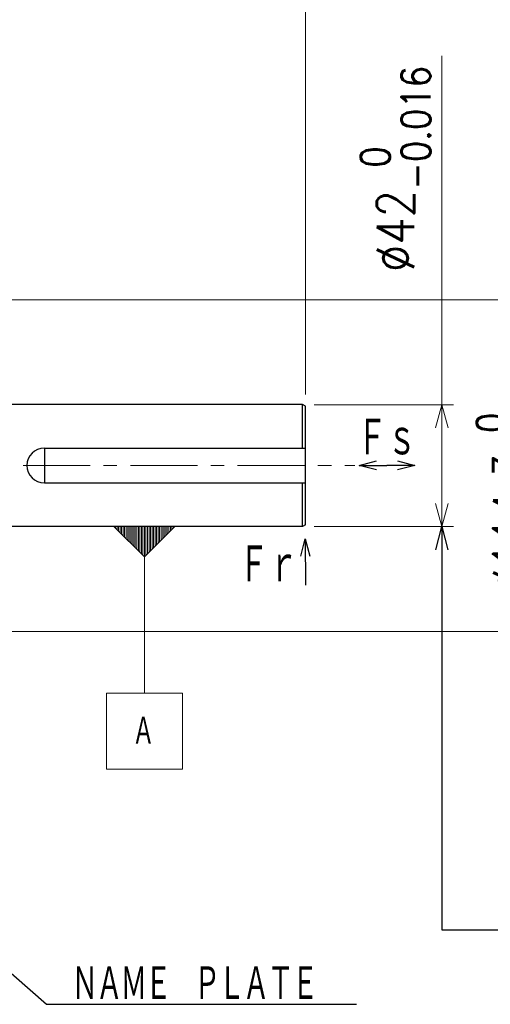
# Model space of a CAD drawing. Header units: millimetres. Extents: x 0 to 1733, y 0 to 1188.
# Tile 132 of 154: x 734 to 897, y 634 to 974. Entities that reach past the tile are written whole.
import ezdxf

# ---------------------------------------------------------------- set-up
doc = ezdxf.new("R2010")
doc.units = ezdxf.units.MM
doc.header["$LTSCALE"] = 0.727559
doc.linetypes.add('CENTER', pattern=[50.8, 31.75, -6.35, 6.35, -6.35])
doc.layers.add('NoLayerName_001', color=7, linetype='Continuous')
doc.layers.add('NoLayerName_002', color=7, linetype='Continuous')
doc.styles.get("Standard").update_dxf_attribs({"font": 'txt', "bigfont": 'extfont2'})
doc.dimstyles.get("Standard").update_dxf_attribs({"dimtxt": 2.5, "dimasz": 2.5, "dimexe": 1, "dimexo": 1, "dimtad": 1, "dimdec": 3, "dimzin": 0, "dimdsep": 46, "dimtxsty": 'Standard', "dimcen": 2.5, "dimadec": 3, "dimazin": 0, "dimtfac": 0.75, "dimtdec": 3, "dimtmove": 0, "dimatfit": 3, "dimfxl": 1, "dimarcsym": 0})

# ---------------------------------------------------------------- blocks, each defined once
blk = doc.blocks.new('_OPEN30')
at = {"color": 0, "linetype": 'ByBlock', "lineweight": -2}
for p, q in [((-1, 0.267949), (0, 0)), ((0, 0), (-1, -0.267949)), ((0, 0), (-1, 0))]:
    blk.add_line(p, q, dxfattribs=at)
blk = doc.blocks.new('*D138')
at = {"layer": 'Defpoints', "color": 0}
for p in [(723.2, 877.08), (920, 877.08), (723.2, 762.78)]:
    blk.add_point(p, dxfattribs=at)
at = {"layer": 'NoLayerName_002', "color": 0, "linetype": 'Continuous', "lineweight": 13}
for p, q in [((727.2, 877.08), (924, 877.08)), ((920, 770.78), (920, 869.08)), ((727.2, 762.78), (924, 762.78))]:
    blk.add_line(p, q, dxfattribs=at)
at = {"layer": 'NoLayerName_002', "color": 0, "lineweight": 13, "xscale": 8, "yscale": 8, "zscale": 8}
for p, rotation in [((920, 877.08), 90), ((920, 762.78), 270)]:
    blk.add_blockref('_OPEN30', p, dxfattribs=dict(at, rotation=rotation))
at = {"layer": 'NoLayerName_002', "color": 0, "lineweight": 13, "insert": (904.06, 819.93), "char_height": 12.8, "attachment_point": 5, "rotation": 90}
blk.add_mtext('\\A1;\\W0.8000;%%c114.3{\\H10.000640;\\S 0^ -0.025;}', dxfattribs=at)
blk = doc.blocks.new('*D139')
at = {"layer": 'Defpoints', "color": 0}
for p in [(832, 840.93), (880, 840.93), (832, 798.93)]:
    blk.add_point(p, dxfattribs=at)
at = {"layer": 'NoLayerName_002', "color": 0, "linetype": 'Continuous', "lineweight": 13}
for p, q in [((880, 840.93), (880, 961.25)), ((836, 840.93), (884, 840.93)), ((880, 806.93), (880, 832.93)), ((836, 798.93), (884, 798.93))]:
    blk.add_line(p, q, dxfattribs=at)
at = {"layer": 'NoLayerName_002', "color": 0, "lineweight": 13, "xscale": 8, "yscale": 8, "zscale": 8}
for p, rotation in [((880, 840.93), 90), ((880, 798.93), 270)]:
    blk.add_blockref('_OPEN30', p, dxfattribs=dict(at, rotation=rotation))
at = {"layer": 'NoLayerName_002', "color": 0, "lineweight": 13, "insert": (864.06, 922.22), "char_height": 12.8, "attachment_point": 5, "rotation": 90}
blk.add_mtext('\\A1;\\W0.8594;%%c42{\\H10.000640;\\S 0^ -0.016;}', dxfattribs=at)
blk = doc.blocks.new('*D156')
at = {"layer": 'Defpoints', "color": 0}
for p in [(833, 1060), (720, 910), (833, 840.42)]:
    blk.add_point(p, dxfattribs=at)
at = {"layer": 'NoLayerName_001', "color": 0, "linetype": 'Continuous', "lineweight": 13}
for p, q in [((720, 914), (720, 1064)), ((833, 844.42), (833, 1064)), ((728, 1060), (825, 1060))]:
    blk.add_line(p, q, dxfattribs=at)
at = {"layer": 'NoLayerName_001', "color": 0, "lineweight": 13, "xscale": 8, "yscale": 8, "zscale": 8, "rotation": 180}
blk.add_blockref('_OPEN30', (720, 1060), dxfattribs=at)
at = {"layer": 'NoLayerName_001', "color": 0, "lineweight": 13, "xscale": 8, "yscale": 8, "zscale": 8}
blk.add_blockref('_OPEN30', (833, 1060), dxfattribs=at)
at = {"layer": 'NoLayerName_001', "color": 0, "lineweight": 13, "insert": (776.5, 1070.53), "char_height": 12.8, "attachment_point": 5}
blk.add_mtext('\\W0.8594;113', dxfattribs=at)
blk = doc.blocks.new('*D157')
at = {"layer": 'Defpoints', "color": 0}
for p in [(833, 1090), (453.5, 856.12), (833, 840.42)]:
    blk.add_point(p, dxfattribs=at)
at = {"layer": 'NoLayerName_001', "color": 0, "linetype": 'Continuous', "lineweight": 13}
for p, q in [((453.5, 860.12), (453.5, 1094)), ((833, 844.42), (833, 1094)), ((461.5, 1090), (825, 1090))]:
    blk.add_line(p, q, dxfattribs=at)
at = {"layer": 'NoLayerName_001', "color": 0, "lineweight": 13, "xscale": 8, "yscale": 8, "zscale": 8, "rotation": 180}
blk.add_blockref('_OPEN30', (453.5, 1090), dxfattribs=at)
at = {"layer": 'NoLayerName_001', "color": 0, "lineweight": 13, "xscale": 8, "yscale": 8, "zscale": 8}
blk.add_blockref('_OPEN30', (833, 1090), dxfattribs=at)
at = {"layer": 'NoLayerName_001', "color": 0, "lineweight": 13, "insert": (643.25, 1101.67), "char_height": 12.8, "attachment_point": 5}
blk.add_mtext('\\W0.8594;３８０', dxfattribs=at)
blk = doc.blocks.new('_DOT')
at = {"color": 0, "linetype": 'ByBlock', "lineweight": -2}
blk.add_line((-0.5, 0), (-1, 0), dxfattribs=at)
at = {"color": 0, "linetype": 'ByBlock', "lineweight": -2, "const_width": 0.5}
blk.add_lwpolyline([(-0.25, 0, 1), (0.25, 0, 1)], format="xyb", close=True, dxfattribs=at)
blk = doc.blocks.new('*D158')
at = {"layer": 'Defpoints', "color": 0}
for p in [(723.2, 1000), (720, 910), (723.2, 877.15)]:
    blk.add_point(p, dxfattribs=at)
at = {"layer": 'NoLayerName_002', "color": 0, "linetype": 'Continuous', "lineweight": 13}
for p, q in [((720, 914), (720, 1004)), ((723.2, 881.15), (723.2, 1004)), ((714, 1000), (708, 1000)), ((720, 1000), (723.2, 1000)), ((723.2, 1000), (765.4, 1000)), ((729.2, 1000), (735.2, 1000))]:
    blk.add_line(p, q, dxfattribs=at)
at = {"layer": 'NoLayerName_002', "color": 0, "lineweight": 13, "xscale": 6, "yscale": 6, "zscale": 6}
blk.add_blockref('_DOT', (720, 1000), dxfattribs=at)
at = {"layer": 'NoLayerName_002', "color": 0, "lineweight": 13, "xscale": 6, "yscale": 6, "zscale": 6, "rotation": 180}
blk.add_blockref('_OPEN30', (723.2, 1000), dxfattribs=at)
at = {"layer": 'NoLayerName_002', "color": 0, "lineweight": 13, "insert": (750.3, 1010.53), "char_height": 12.8, "attachment_point": 5}
blk.add_mtext('\\W0.8594;3.2', dxfattribs=at)
blk = doc.blocks.new('DIM_0001')
at = {"color": 3, "linetype": 'Continuous', "lineweight": 13}
for p, q in [((3.15, 83.23), (3.15, 83.75)), ((3.68, 82.7), (3.68, 83.75)), ((4.2, 82.18), (4.2, 83.75)), ((4.73, 81.65), (4.73, 83.75)), ((5.25, 81.13), (5.25, 83.75)), ((5.78, 80.6), (5.78, 83.75)), ((6.3, 80.08), (6.3, 83.75)), ((6.83, 79.55), (6.83, 83.75)), ((7.35, 79.03), (7.35, 83.75)), ((7.88, 78.5), (7.88, 83.75)), ((8.4, 77.98), (8.4, 83.75)), ((8.93, 77.45), (8.93, 83.75)), ((9.45, 76.93), (9.45, 83.75)), ((9.98, 76.4), (9.98, 83.75)), ((10.5, 75.88), (10.5, 83.75)), ((11.03, 75.35), (11.03, 83.75)), ((11.55, 74.83), (11.55, 83.75)), ((12.08, 74.3), (12.08, 83.75)), ((12.6, 73.78), (12.6, 83.75)), ((13.12, 73.25), (13.12, 83.75)), ((13.65, 73.78), (13.65, 83.75)), ((14.17, 74.3), (14.17, 83.75)), ((14.7, 74.83), (14.7, 83.75)), ((15.22, 75.35), (15.22, 83.75)), ((15.75, 75.88), (15.75, 83.75)), ((16.27, 76.4), (16.27, 83.75)), ((16.8, 76.93), (16.8, 83.75)), ((17.32, 77.45), (17.32, 83.75)), ((17.85, 77.98), (17.85, 83.75)), ((18.37, 78.5), (18.37, 83.75)), ((18.9, 79.03), (18.9, 83.75)), ((19.42, 79.55), (19.42, 83.75)), ((19.95, 80.08), (19.95, 83.75)), ((20.47, 80.6), (20.47, 83.75)), ((21, 81.13), (21, 83.75)), ((21.52, 81.65), (21.52, 83.75)), ((22.05, 82.18), (22.05, 83.75)), ((22.57, 82.7), (22.57, 83.75)), ((23.1, 83.23), (23.1, 83.75))]:
    blk.add_line(p, q, dxfattribs=at)
for points in [[(23.62, 83.75), (13.12, 73.25), (2.63, 83.75)], [(0, 0), (26.25, 0), (26.25, 26.25), (0, 26.25)]]:
    blk.add_lwpolyline(points, close=True, dxfattribs=at)
blk.add_lwpolyline([(13.12, 73.25), (13.12, 26.25)], dxfattribs=at)
at = {"color": 3, "linetype": 'Continuous', "lineweight": 13, "width": 0.666667}
blk.add_text('Ａ', height=10.5, dxfattribs=at).set_placement((8.93, 7.88))

msp = doc.modelspace()

# ---------------------------------------------------------------- linework, layer by layer
at = {"layer": 'NoLayerName_001', "color": 7, "linetype": 'Continuous', "lineweight": 25}
for p, q in [((832, 841), (722.99999994, 841)), ((833, 840.42264973), (832, 841)), ((832, 826), (832, 841)), ((833, 799.57735027), (833, 840.42264973)), ((743, 826), (833, 826)), ((743, 826), (743, 814)), ((743, 814), (833, 814)), ((832, 799), (832, 814)), ((832, 799), (723, 799)), ((833, 799.57735027), (832, 799))]:
    msp.add_line(p, q, dxfattribs=at)
at = {"layer": 'NoLayerName_001', "color": 4, "linetype": 'CENTER', "lineweight": 13}
msp.add_line((440, 820), (850, 820), dxfattribs=at)
at = {"layer": 'NoLayerName_001', "color": 7, "linetype": 'Continuous', "lineweight": 25}
msp.add_arc((743, 820), 6, 90, 270, dxfattribs=at)

# ---------------------------------------------------------------- block references
at = {"layer": 'NoLayerName_001', "color": 3, "linetype": 'Continuous', "lineweight": 13}
msp.add_blockref('DIM_0001', (764.375, 715.25), dxfattribs=at)

# ---------------------------------------------------------------- texts
at = {"layer": 'NoLayerName_001', "color": 3, "lineweight": 13, "char_height": 14}
for s, insert, attachment_point in [('\\A1;\\W0.6667;Ｆｓ', (861.10186164, 822.49999994), 8), ('\\A1;\\W0.6667;Ｆｒ', (830.50000048, 778.73892804), 9)]:
    msp.add_mtext(s, dxfattribs=dict(at, insert=insert, attachment_point=attachment_point))
at = {"layer": 'NoLayerName_002', "color": 3, "linetype": 'Continuous', "lineweight": 13, "insert": (752.38457012, 634.86590576), "char_height": 12.8000001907, "attachment_point": 7, "line_spacing_factor": 0.6}
msp.add_mtext('\\A1;\\W0.6510;\\T0.9200;ＮＡＭＥ\u3000ＰＬＡＴＥ', dxfattribs=at)

# ---------------------------------------------------------------- dimensions: what is measured, and where the dimension line sits
at = {"layer": 'NoLayerName_001', "color": 3, "linetype": 'Continuous', "lineweight": 13}
for base, p1, p2, text, picture, middle in [((833, 1090), (453.5, 856.12358857), (833, 840.42264973), '\\W0.8594;３８０', '*D157', (643.25, 1090)), ((833, 1060), (720, 910), (833, 840.4226497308), '\\W0.8594;<>', '*D156', (776.5, 1060))]:
    dim = msp.add_linear_dim(base=base, p1=p1, p2=p2, text=text, dimstyle='Standard', override={"dimtxt": 12.8, "dimasz": 8, "dimexe": 4, "dimexo": 4, "dimgap": 4, "dimdec": 8, "dimzin": 8, "dimblk": 'OPEN30', "dimclrd": 0, "dimclre": 0, "dimclrt": 0, "dimtp": 0, "dimtm": 0, "dimlwd": 13, "dimlwe": 13}, dxfattribs=at)
    dim.commit()
    dim.dimension.update_dxf_attribs({"geometry": picture, "text_midpoint": middle, "dimtype": 160})
at = {"layer": 'NoLayerName_002', "color": 3, "linetype": 'Continuous', "lineweight": 13}
dim = msp.add_linear_dim(base=(723.2, 1000), p1=(720, 910), p2=(723.2, 877.15), text='\\W0.8594;<>', dimstyle='Standard', override={"dimtxt": 12.8, "dimasz": 6, "dimexe": 4, "dimexo": 4, "dimgap": 4, "dimdec": 8, "dimzin": 8, "dimblk1": 'DOT', "dimblk2": 'OPEN30', "dimsah": 1, "dimclrd": 0, "dimclre": 0, "dimclrt": 0, "dimtp": 0, "dimtm": 0, "dimlwd": 13, "dimlwe": 13}, dxfattribs=at)
dim.commit()
dim.dimension.update_dxf_attribs({"geometry": '*D158', "text_midpoint": (750.29932305, 1000), "dimtype": 160})
for base, p1, p2, text, override, picture, middle in [((880, 840.9321098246), (832, 798.9321098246), (832, 840.9321098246), '\\W0.8594;<>', {"dimtxt": 12.8, "dimasz": 8, "dimexe": 4, "dimexo": 4, "dimgap": 4, "dimdec": 8, "dimzin": 8, "dimpost": '%%c<>', "dimblk": 'OPEN30', "dimclrd": 0, "dimclre": 0, "dimclrt": 0, "dimtol": 1, "dimtp": 0, "dimtm": 0.016, "dimtfac": 0.7813, "dimtolj": 1, "dimlwd": 13, "dimlwe": 13}, '*D139', (880, 922.2162396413)), ((920, 877.0821098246), (723.2, 762.7821098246), (723.2, 877.0821098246), '\\W0.8000;<>', {"dimtxt": 12.8, "dimasz": 8, "dimexe": 4, "dimexo": 4, "dimgap": 4, "dimdec": 8, "dimzin": 8, "dimpost": '%%c<>', "dimblk": 'OPEN30', "dimclrd": 0, "dimclre": 0, "dimclrt": 0, "dimtol": 1, "dimtp": 0, "dimtm": 0.025, "dimtfac": 0.7813, "dimtolj": 1, "dimlwd": 13, "dimlwe": 13}, '*D138', (920, 819.9321093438))]:
    dim = msp.add_linear_dim(base=base, p1=p1, p2=p2, angle=90, text=text, dimstyle='Standard', override=override, dxfattribs=at)
    dim.commit()
    dim.dimension.update_dxf_attribs({"geometry": picture, "text_midpoint": middle, "dimtype": 160})

# ---------------------------------------------------------------- leaders
at = {"layer": 'NoLayerName_001', "color": 7, "linetype": 'Continuous', "lineweight": 25}
for points in [[(851.5, 820), (861.10186189, 820)], [(870.70372377, 820), (861.10186189, 820)], [(832.93748202, 794.76667971), (833, 778.73892701)]]:
    msp.add_leader(points, dimstyle='Standard', override={"dimasz": 6, "dimldrblk": 'OPEN30'}, dxfattribs=at)
at = {"layer": 'NoLayerName_002', "color": 3, "linetype": 'Continuous', "lineweight": 13}
msp.add_leader([(880, 798.93210982), (880, 659.93210982), (910, 659.93210982)], dimstyle='Standard', override={"dimasz": 8, "dimldrblk": 'OPEN30'}, dxfattribs=at)
at = {"layer": 'NoLayerName_002', "color": 3, "linetype": 'Continuous', "lineweight": 13, "annotation_type": 0, "has_hookline": 1, "hookline_direction": 0, "text_width": 98.181136}
msp.add_leader([(634, 730.5), (743.75957012, 634.24090576), (751.75957012, 634.24090576)], dimstyle='Standard', override={"dimtxt": 12.8, "dimasz": 8, "dimldrblk": 'OPEN30'}, dxfattribs=at)

doc.saveas('drawing.dxf')
